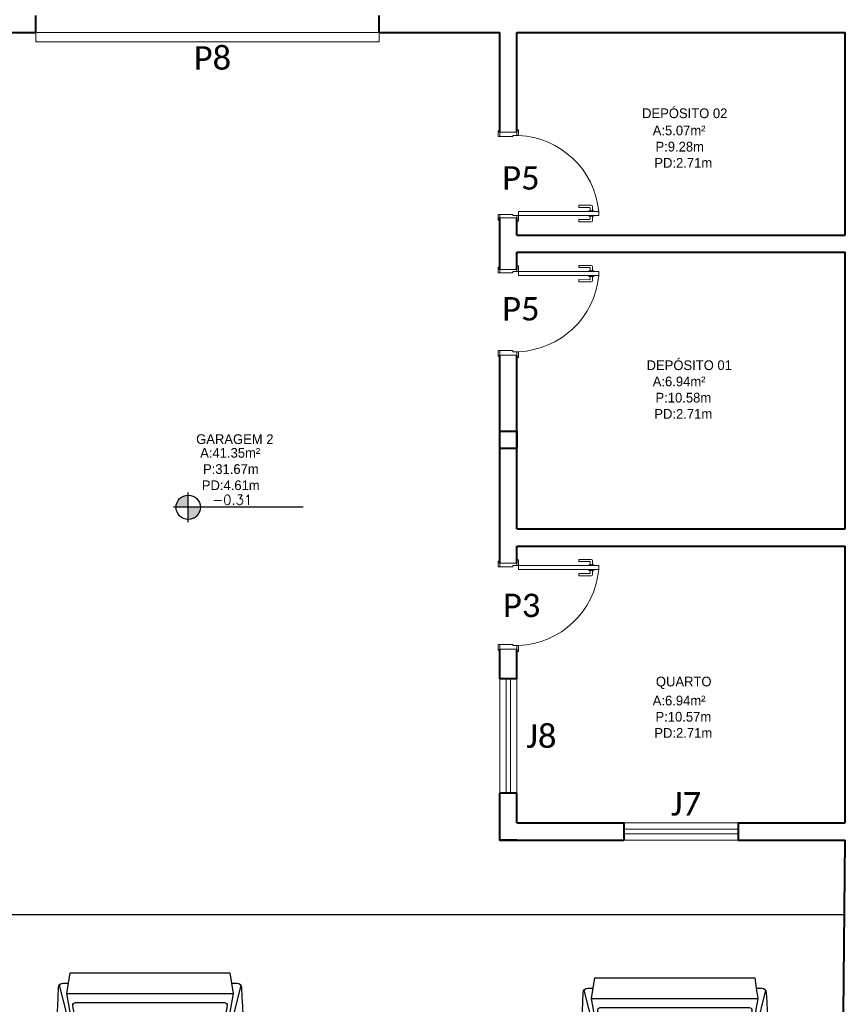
# Model space of a CAD drawing. Header units: millimetres. Extents: x 26 to 1362, y 24 to 358.
# Tile 73 of 256: x 549 to 556, y 171 to 179. Entities that reach past the tile are written whole.
import ezdxf

# ---------------------------------------------------------------- set-up
doc = ezdxf.new("R2010")
doc.units = ezdxf.units.MM
for name, color, linetype in [('ARQ-ALVENARIA', 4, 'Continuous'), ('ARQ-PISO', 8, 'Continuous'), ('EXTERN', 7, 'Continuous'), ('EXTERN-I', 251, 'Continuous'), ('PDF4_Text', 7, 'Continuous')]:
    doc.layers.add(name, color=color, linetype=linetype)
for name, color, linetype, lineweight in [('MB_ALVENARIA', 7, 'Continuous', 40), ('MB_ESQUADRIA', 7, 'Continuous', 5), ('MB_MOBILIÁRIO', 8, 'Continuous', 13), ('MB_TEXTO_0', 7, 'Continuous', 13)]:
    doc.layers.add(name, color=color, linetype=linetype, lineweight=lineweight)
doc.styles.add('AVANT', font='txt')
doc.styles.add('PDF Calibri', font='calibri.ttf')
doc.styles.add('ROMANS', font='romans.shx')

# ---------------------------------------------------------------- blocks, each defined once
blk = doc.blocks.new('Carro_03')
at = {"layer": 'EXTERN'}
blk.add_lwpolyline([(3.4, -0.6019), (3.4, -0.6437, -0.400755), (3.3666, -0.6787, -0.024282), (1.0571, -0.6732), (0.9448, -0.6732, -0.01958), (0.18, -0.6055, -0.323148), (0.03, -0.4482), (0.03, -0.1982), (0, -0.1982), (0, 0.1982), (0.03, 0.1982), (0.03, 0.5018, -0.323148), (0.18, 0.6591, -0.01958), (0.9448, 0.7268), (1.0571, 0.7268, -0.024282), (3.3666, 0.7323, -0.400755), (3.4, 0.6973), (3.4, 0.6555), (3.48, 0.6428), (3.48, -0.5892)], format="xyb", close=True, dxfattribs=at)
at = {"layer": 'EXTERN-I'}
for p, q in [((3.384, 0.7267), (2.7479, 0.5658)), ((3.32, 0.6681), (3.32, -0.6145)), ((0.03, 0.5018), (0.1385, 0.5542)), ((1.6075, 0.5455), (2.6728, 0.5469)), ((1.1694, 0.4768), (0.1124, 0.3268)), ((1.1694, -0.4232), (0.1124, -0.2732)), ((0.03, -0.4482), (0.1385, -0.5006)), ((1.6075, -0.4919), (2.6728, -0.4933)), ((3.384, -0.6731), (2.7479, -0.5122))]:
    blk.add_line(p, q, dxfattribs=at)
for points in [[(0.9298, -0.6724), (1.596, -0.5, 0.376264), (1.6108, -0.4783, -0.061052), (1.6108, 0.5319, 0.376264), (1.596, 0.5537), (0.9298, 0.7261)], [(3.4, -0.6019), (3.32, -0.6145), (2.6854, -0.5011, -0.39825), (2.6691, -0.4789, 0.061136), (2.6691, 0.5325, -0.39825), (2.6854, 0.5547), (3.32, 0.6681), (3.4, 0.6555)]]:
    blk.add_lwpolyline(points, format="xyb", dxfattribs=at)
for points in [[(0.1398, -0.5098, -0.074208), (0.1398, 0.5634), (1.2, 0.6251), (1.5631, 0.5312, -0.374478), (1.578, 0.5095, 0.05791), (1.578, -0.4559, -0.374478), (1.5631, -0.4776), (1.2, -0.5715)], [(3.2265, -0.5673), (2.7, -0.4732, 0.06), (2.7, 0.5268), (3.2265, 0.6209, -0.467038), (3.25, 0.6012), (3.25, -0.5476, -0.467038)], [(1.1252, 0.3897), (1.0224, 0.3751, 0.000952), (1.0211, 0.3649), (1.1238, 0.3794, -0.000991)], [(1.0237, 0.3854), (1.1267, 0.4, -0.000994), (1.1282, 0.4104), (1.0251, 0.3957, 0.000954)], [(1.1298, 0.4207, -0.000996), (1.1313, 0.431), (1.028, 0.4163, 0.000956), (1.0265, 0.406)], [(1.0141, 0.3033), (1.1162, 0.3178, -0.000985), (1.1174, 0.328), (1.0151, 0.3135, 0.000947)], [(1.1186, 0.3383, -0.000987), (1.1198, 0.3486), (1.0174, 0.334, 0.000948), (1.0162, 0.3238)], [(1.0186, 0.3443), (1.1211, 0.3589, -0.000989), (1.1224, 0.3691), (1.0198, 0.3546, 0.00095)], [(1.1174, -0.2744, -0.000985), (1.1162, -0.2642), (1.0141, -0.2497, 0.000947), (1.0151, -0.2599)], [(1.0174, -0.2804), (1.1198, -0.295, -0.000987), (1.1186, -0.2847), (1.0162, -0.2702, 0.000948)], [(1.0198, -0.301), (1.1224, -0.3155, -0.000989), (1.1211, -0.3052), (1.0186, -0.2907, 0.00095)], [(1.0211, -0.3113, 0.000952), (1.0224, -0.3215), (1.1252, -0.3361, -0.000991), (1.1238, -0.3258)], [(1.0251, -0.3421), (1.1282, -0.3568, -0.000994), (1.1267, -0.3464), (1.0237, -0.3318, 0.000954)], [(1.1298, -0.3671), (1.0265, -0.3524, 0.000956), (1.028, -0.3627), (1.1313, -0.3774, -0.000996)]]:
    blk.add_lwpolyline(points, format="xyb", close=True, dxfattribs=at)
blk.add_arc((3.7222, 0.0268), 2.5922, 166.65456, 193.34544, dxfattribs=at)

msp = doc.modelspace()

# ---------------------------------------------------------------- hatches: boundary and pattern name
at = {"transparency": 33554687}
h = msp.add_hatch(color=9, dxfattribs=at)
h.paths.add_polyline_path([(550.2133, 175.1015), (550.2133, 174.9952, 0.414214), (550.3196, 175.1015)])
h.paths.add_polyline_path([(550.2133, 175.1015), (550.2133, 175.2079, 0.414214), (550.1069, 175.1015)])

# ---------------------------------------------------------------- linework, layer by layer
for p, q in [((550.2133, 174.972), (550.2133, 175.2311)), ((551.2179, 175.1015), (550.0837, 175.1015))]:
    msp.add_line(p, q, dxfattribs=at)
msp.add_circle((550.2133, 175.1015), 0.1063, dxfattribs=at)
at = {"layer": 'ARQ-ALVENARIA'}
msp.add_lwpolyline([(555.9556, 171.5415), (555.9556, 171.5423)], dxfattribs=at)
at = {"layer": 'ARQ-PISO'}
msp.add_line((547.8256, 171.5415), (555.9556, 171.5423), dxfattribs=at)
at = {"layer": 'MB_ALVENARIA'}
for p, q in [((548.8806, 179.2515), (548.8806, 179.4015)), ((551.8806, 179.2515), (551.8806, 179.4015))]:
    msp.add_line(p, q, dxfattribs=at)
for points in [[(547.8256, 179.2515), (548.8806, 179.2515)], [(551.8806, 179.2515), (552.9356, 179.2515)], [(552.9356, 178.3815), (552.9356, 179.2515)], [(553.0856, 179.2515), (555.9556, 179.2515)], [(553.0856, 178.3815), (553.0856, 179.2515)], [(555.9556, 177.4815), (555.9556, 179.2515)], [(552.9356, 177.1815), (552.9356, 177.6315)], [(553.0856, 177.4815), (553.0856, 177.6315)], [(553.0856, 177.4815), (555.9556, 177.4815)], [(553.0856, 177.3315), (555.9556, 177.3315)], [(553.0856, 177.1815), (553.0856, 177.3315)], [(555.9556, 174.9115), (555.9556, 177.3315)], [(552.9356, 174.6115), (552.9356, 176.4315)], [(553.0856, 174.9115), (553.0856, 176.4315)], [(553.0856, 174.9115), (555.9556, 174.9115)], [(553.0856, 174.6115), (553.0856, 174.7615)], [(553.0856, 174.7615), (555.9556, 174.7615)], [(555.9556, 172.3415), (555.9556, 174.7615)], [(552.9356, 173.6015), (552.9356, 173.8615)], [(553.0856, 173.6015), (553.0856, 173.8615)], [(553.0856, 173.6015), (552.9356, 173.6015)], [(552.9356, 172.1915), (552.9356, 172.6015)], [(553.0856, 172.6015), (552.9356, 172.6015)], [(553.0856, 172.3415), (553.0856, 172.6015)], [(553.0856, 172.1915), (552.9356, 172.1915), (552.9356, 172.3415)], [(553.0856, 172.3415), (554.0206, 172.3415)], [(554.0206, 172.3415), (554.0206, 172.1915)], [(555.0206, 172.3415), (555.9556, 172.3415)], [(555.0206, 172.3415), (555.0206, 172.1915)], [(552.9356, 172.1915), (554.0206, 172.1915)], [(555.0206, 172.1915), (555.9556, 172.1915)], [(555.8256, 158.843), (555.9556, 172.1915)]]:
    msp.add_lwpolyline(points, dxfattribs=at)
msp.add_lwpolyline([(553.0856, 175.7665), (553.0856, 175.6165), (552.9356, 175.6165), (552.9356, 175.7665)], close=True, dxfattribs=at)
at = {"layer": 'MB_ESQUADRIA'}
for p, q in [((548.8806, 179.2515), (548.8806, 179.1715)), ((551.8806, 179.2515), (548.8806, 179.2515)), ((551.8806, 179.1715), (551.8806, 179.2515)), ((548.8806, 179.1715), (551.8806, 179.1715)), ((552.9356, 178.3416), (552.9356, 178.3766)), ((552.9356, 178.3416), (552.9356, 178.3766)), ((553.0856, 178.3515), (553.0856, 178.3765)), ((553.0856, 178.3515), (553.0856, 178.3765)), ((553.0506, 178.3415), (552.9356, 178.3416)), ((553.0506, 178.3415), (552.9356, 178.3416)), ((553.0506, 178.3515), (553.0506, 178.3415)), ((553.0506, 178.3515), (553.0856, 178.3515)), ((553.0506, 178.3515), (553.0506, 178.3415)), ((553.0506, 178.3515), (553.0856, 178.3515)), ((553.7351, 177.7419), (553.6281, 177.7418)), ((553.7351, 177.7419), (553.6281, 177.7418)), ((553.6281, 177.7418), (553.6282, 177.7218)), ((553.6281, 177.7418), (553.6282, 177.7218)), ((553.6282, 177.7218), (553.7202, 177.7219)), ((553.6282, 177.7218), (553.7202, 177.7219)), ((553.7151, 177.6932), (553.7151, 177.6869)), ((553.7577, 177.6932), (553.7151, 177.6932)), ((553.7151, 177.6932), (553.7151, 177.6869)), ((553.7577, 177.6932), (553.7151, 177.6932)), ((553.7252, 177.7169), (553.7252, 177.6932)), ((553.7252, 177.7169), (553.7252, 177.6932)), ((553.7452, 177.6932), (553.7451, 177.7319)), ((553.7452, 177.6932), (553.7451, 177.7319)), ((553.7577, 177.6869), (553.7577, 177.6932)), ((553.7577, 177.6869), (553.7577, 177.6932)), ((553.0506, 177.6615), (552.9356, 177.6615)), ((552.9356, 177.6615), (552.9356, 177.6265)), ((553.0506, 177.6615), (552.9356, 177.6615)), ((552.9356, 177.6615), (552.9356, 177.6265)), ((553.0506, 177.6615), (552.9356, 177.6615)), ((552.9356, 177.6615), (552.9356, 177.6265)), ((553.0506, 177.6615), (552.9356, 177.6615)), ((552.9356, 177.6615), (552.9356, 177.6265)), ((553.0506, 177.6515), (553.0506, 177.6615)), ((553.0506, 177.6515), (553.0506, 177.6615)), ((553.0506, 177.6515), (553.0506, 177.6615)), ((553.0506, 177.6515), (553.0506, 177.6615)), ((553.0506, 177.6515), (553.0856, 177.6515)), ((553.0506, 177.6515), (553.0856, 177.6515)), ((553.0506, 177.6515), (553.0856, 177.6515)), ((553.0506, 177.6515), (553.0856, 177.6515)), ((553.0856, 177.6515), (553.0856, 177.6265)), ((553.0856, 177.6515), (553.0856, 177.6265)), ((553.0856, 177.6515), (553.0856, 177.6265)), ((553.0856, 177.6515), (553.0856, 177.6265)), ((553.6282, 177.6168), (553.7202, 177.6169)), ((553.6282, 177.6168), (553.7202, 177.6169)), ((553.6282, 177.5968), (553.6282, 177.6168)), ((553.6282, 177.5968), (553.6282, 177.6168)), ((553.7352, 177.5969), (553.6282, 177.5968)), ((553.7352, 177.5969), (553.6282, 177.5968)), ((553.7151, 177.6455), (553.7151, 177.6519)), ((553.7151, 177.6455), (553.7151, 177.6519)), ((553.7578, 177.6456), (553.7151, 177.6455)), ((553.7578, 177.6456), (553.7151, 177.6455)), ((553.7252, 177.6219), (553.7252, 177.6455)), ((553.7252, 177.6219), (553.7252, 177.6455)), ((553.7452, 177.6455), (553.7452, 177.6069)), ((553.7452, 177.6455), (553.7452, 177.6069)), ((553.7577, 177.6519), (553.7578, 177.6456)), ((553.7577, 177.6519), (553.7578, 177.6456)), ((552.9356, 177.1515), (552.9356, 177.1865)), ((552.9356, 177.1515), (552.9356, 177.1865)), ((552.9356, 177.1515), (552.9356, 177.1865)), ((552.9356, 177.1515), (552.9356, 177.1865)), ((553.0506, 177.1615), (553.0856, 177.1615)), ((553.0506, 177.1615), (553.0506, 177.1515)), ((553.0506, 177.1615), (553.0856, 177.1615)), ((553.0506, 177.1615), (553.0506, 177.1515)), ((553.0506, 177.1615), (553.0856, 177.1615)), ((553.0506, 177.1615), (553.0506, 177.1515)), ((553.0506, 177.1615), (553.0856, 177.1615)), ((553.0506, 177.1615), (553.0506, 177.1515)), ((553.0856, 177.1615), (553.0856, 177.1865)), ((553.0856, 177.1615), (553.0856, 177.1865)), ((553.0856, 177.1615), (553.0856, 177.1865)), ((553.0856, 177.1615), (553.0856, 177.1865)), ((553.6282, 177.2161), (553.6282, 177.1961)), ((553.7352, 177.2161), (553.6282, 177.2161)), ((553.6282, 177.2161), (553.6282, 177.1961)), ((553.7352, 177.2161), (553.6282, 177.2161)), ((553.6282, 177.1961), (553.7202, 177.1961)), ((553.6282, 177.1961), (553.7202, 177.1961)), ((553.7151, 177.1674), (553.7151, 177.1611)), ((553.7578, 177.1674), (553.7151, 177.1674)), ((553.7151, 177.1674), (553.7151, 177.1611)), ((553.7578, 177.1674), (553.7151, 177.1674)), ((553.7252, 177.1911), (553.7252, 177.1674)), ((553.7252, 177.1911), (553.7252, 177.1674)), ((553.7452, 177.1674), (553.7452, 177.2061)), ((553.7452, 177.1674), (553.7452, 177.2061)), ((553.7577, 177.1611), (553.7578, 177.1674)), ((553.7577, 177.1611), (553.7578, 177.1674)), ((553.0506, 177.1515), (552.9356, 177.1515)), ((553.0506, 177.1515), (552.9356, 177.1515)), ((553.0506, 177.1515), (552.9356, 177.1515)), ((553.0506, 177.1515), (552.9356, 177.1515)), ((553.6281, 177.0712), (553.6282, 177.0912)), ((553.6281, 177.0712), (553.6282, 177.0912)), ((553.7351, 177.0711), (553.6281, 177.0712)), ((553.7351, 177.0711), (553.6281, 177.0712)), ((553.6282, 177.0912), (553.7202, 177.0911)), ((553.6282, 177.0912), (553.7202, 177.0911)), ((553.7151, 177.1197), (553.7151, 177.1261)), ((553.7151, 177.1197), (553.7151, 177.1261)), ((553.7577, 177.1197), (553.7151, 177.1197)), ((553.7577, 177.1197), (553.7151, 177.1197)), ((553.7252, 177.0961), (553.7252, 177.1197)), ((553.7252, 177.0961), (553.7252, 177.1197)), ((553.7452, 177.1197), (553.7451, 177.0811)), ((553.7452, 177.1197), (553.7451, 177.0811)), ((553.7577, 177.1261), (553.7577, 177.1197)), ((553.7577, 177.1261), (553.7577, 177.1197)), ((553.0506, 176.4715), (552.9356, 176.4714)), ((553.0506, 176.4715), (552.9356, 176.4714)), ((552.9356, 176.4714), (552.9356, 176.4364)), ((552.9356, 176.4714), (552.9356, 176.4364)), ((553.0506, 176.4615), (553.0506, 176.4715)), ((553.0506, 176.4615), (553.0506, 176.4715)), ((553.0506, 176.4615), (553.0856, 176.4615)), ((553.0506, 176.4615), (553.0856, 176.4615)), ((553.0856, 176.4615), (553.0856, 176.4365)), ((553.0856, 176.4615), (553.0856, 176.4365)), ((552.9356, 174.5815), (552.9356, 174.6165)), ((552.9356, 174.5815), (552.9356, 174.6165)), ((552.9356, 174.5815), (552.9356, 174.6165)), ((552.9356, 174.5815), (552.9356, 174.6165)), ((553.0506, 174.5815), (552.9356, 174.5815)), ((553.0506, 174.5815), (552.9356, 174.5815)), ((553.0506, 174.5815), (552.9356, 174.5815)), ((553.0506, 174.5815), (552.9356, 174.5815)), ((553.0506, 174.5915), (553.0856, 174.5915)), ((553.0506, 174.5915), (553.0506, 174.5815)), ((553.0506, 174.5915), (553.0856, 174.5915)), ((553.0506, 174.5915), (553.0506, 174.5815)), ((553.0506, 174.5915), (553.0856, 174.5915)), ((553.0506, 174.5915), (553.0506, 174.5815)), ((553.0506, 174.5915), (553.0856, 174.5915)), ((553.0506, 174.5915), (553.0506, 174.5815)), ((553.0856, 174.5915), (553.0856, 174.6165)), ((553.0856, 174.5915), (553.0856, 174.6165)), ((553.0856, 174.5915), (553.0856, 174.6165)), ((553.0856, 174.5915), (553.0856, 174.6165)), ((553.6282, 174.6461), (553.6282, 174.6261)), ((553.7352, 174.6461), (553.6282, 174.6461)), ((553.6282, 174.6461), (553.6282, 174.6261)), ((553.7352, 174.6461), (553.6282, 174.6461)), ((553.6282, 174.6261), (553.7202, 174.6261)), ((553.6282, 174.6261), (553.7202, 174.6261)), ((553.7151, 174.5974), (553.7151, 174.5911)), ((553.7578, 174.5974), (553.7151, 174.5974)), ((553.7151, 174.5974), (553.7151, 174.5911)), ((553.7578, 174.5974), (553.7151, 174.5974)), ((553.7252, 174.6211), (553.7252, 174.5974)), ((553.7252, 174.6211), (553.7252, 174.5974)), ((553.7452, 174.5974), (553.7452, 174.6361)), ((553.7452, 174.5974), (553.7452, 174.6361)), ((553.7577, 174.5911), (553.7578, 174.5974)), ((553.7577, 174.5911), (553.7578, 174.5974)), ((553.6281, 174.5012), (553.6282, 174.5212)), ((553.6281, 174.5012), (553.6282, 174.5212)), ((553.7351, 174.5011), (553.6281, 174.5012)), ((553.7351, 174.5011), (553.6281, 174.5012)), ((553.6282, 174.5212), (553.7202, 174.5211)), ((553.6282, 174.5212), (553.7202, 174.5211)), ((553.7151, 174.5497), (553.7151, 174.5561)), ((553.7151, 174.5497), (553.7151, 174.5561)), ((553.7577, 174.5497), (553.7151, 174.5497)), ((553.7577, 174.5497), (553.7151, 174.5497)), ((553.7252, 174.5261), (553.7252, 174.5497)), ((553.7252, 174.5261), (553.7252, 174.5497)), ((553.7452, 174.5497), (553.7451, 174.5111)), ((553.7452, 174.5497), (553.7451, 174.5111)), ((553.7577, 174.5561), (553.7577, 174.5497)), ((553.7577, 174.5561), (553.7577, 174.5497)), ((553.0506, 173.9015), (552.9356, 173.9014)), ((553.0506, 173.9015), (552.9356, 173.9014)), ((552.9356, 173.9014), (552.9356, 173.8664)), ((552.9356, 173.9014), (552.9356, 173.8664)), ((553.0506, 173.8915), (553.0506, 173.9015)), ((553.0506, 173.8915), (553.0506, 173.9015)), ((553.0506, 173.8915), (553.0856, 173.8915)), ((553.0506, 173.8915), (553.0856, 173.8915)), ((553.0856, 173.8915), (553.0856, 173.8665)), ((553.0856, 173.8915), (553.0856, 173.8665))]:
    msp.add_line(p, q, dxfattribs=at)
for points in [[(552.9356, 178.3416), (552.9206, 178.3416), (552.9206, 178.3916), (552.9356, 178.3916), (552.9356, 178.3766)], [(552.9356, 178.3416), (552.9206, 178.3416), (552.9206, 178.3916), (552.9356, 178.3916), (552.9356, 178.3766)], [(552.9356, 178.3815), (553.0856, 178.3815)], [(553.0856, 178.3765), (553.0856, 178.4015), (553.1006, 178.4015), (553.1006, 178.3515), (553.0856, 178.3515), (553.0856, 178.3515)], [(553.0856, 178.3765), (553.0856, 178.4015), (553.1006, 178.4015), (553.1006, 178.3515), (553.0856, 178.3515), (553.0856, 178.3515)], [(553.8006, 177.6865), (553.1006, 177.6865), (553.1006, 177.6515), (553.8006, 177.6515), (553.8006, 177.6865)], [(552.9356, 177.6615), (552.9206, 177.6615), (552.9206, 177.6115), (552.9356, 177.6115), (552.9356, 177.6265)], [(552.9356, 177.6615), (552.9206, 177.6615), (552.9206, 177.6115), (552.9356, 177.6115), (552.9356, 177.6265)], [(552.9356, 177.6615), (552.9206, 177.6615), (552.9206, 177.6115), (552.9356, 177.6115), (552.9356, 177.6265)], [(552.9356, 177.6615), (552.9206, 177.6615), (552.9206, 177.6115), (552.9356, 177.6115), (552.9356, 177.6265)], [(553.0856, 177.6315), (553.0856, 177.6315), (552.9356, 177.6315)], [(553.0856, 177.6265), (553.0856, 177.6015), (553.1006, 177.6015), (553.1006, 177.6515), (553.0856, 177.6515), (553.0856, 177.6515)], [(553.0856, 177.6265), (553.0856, 177.6015), (553.1006, 177.6015), (553.1006, 177.6515), (553.0856, 177.6515), (553.0856, 177.6515)], [(553.0856, 177.6265), (553.0856, 177.6015), (553.1006, 177.6015), (553.1006, 177.6515), (553.0856, 177.6515), (553.0856, 177.6515)], [(553.0856, 177.6265), (553.0856, 177.6015), (553.1006, 177.6015), (553.1006, 177.6515), (553.0856, 177.6515), (553.0856, 177.6515)], [(552.9356, 177.1515), (552.9206, 177.1515), (552.9206, 177.2015), (552.9356, 177.2015), (552.9356, 177.1865)], [(552.9356, 177.1515), (552.9206, 177.1515), (552.9206, 177.2015), (552.9356, 177.2015), (552.9356, 177.1865)], [(552.9356, 177.1515), (552.9206, 177.1515), (552.9206, 177.2015), (552.9356, 177.2015), (552.9356, 177.1865)], [(552.9356, 177.1515), (552.9206, 177.1515), (552.9206, 177.2015), (552.9356, 177.2015), (552.9356, 177.1865)], [(553.0856, 177.1815), (553.0856, 177.1815), (552.9356, 177.1815)], [(553.0856, 177.1865), (553.0856, 177.2115), (553.1006, 177.2115), (553.1006, 177.1615), (553.0856, 177.1615), (553.0856, 177.1615)], [(553.0856, 177.1865), (553.0856, 177.2115), (553.1006, 177.2115), (553.1006, 177.1615), (553.0856, 177.1615), (553.0856, 177.1615)], [(553.0856, 177.1865), (553.0856, 177.2115), (553.1006, 177.2115), (553.1006, 177.1615), (553.0856, 177.1615), (553.0856, 177.1615)], [(553.0856, 177.1865), (553.0856, 177.2115), (553.1006, 177.2115), (553.1006, 177.1615), (553.0856, 177.1615), (553.0856, 177.1615)], [(553.8006, 177.1265), (553.1006, 177.1265), (553.1006, 177.1615), (553.8006, 177.1615), (553.8006, 177.1265)], [(552.9356, 176.4714), (552.9206, 176.4714), (552.9206, 176.4214), (552.9356, 176.4214), (552.9356, 176.4364)], [(552.9356, 176.4714), (552.9206, 176.4714), (552.9206, 176.4214), (552.9356, 176.4214), (552.9356, 176.4364)], [(552.9356, 176.4315), (553.0856, 176.4315)], [(553.0856, 176.4365), (553.0856, 176.4115), (553.1006, 176.4115), (553.1006, 176.4615), (553.0856, 176.4615), (553.0856, 176.4615)], [(553.0856, 176.4365), (553.0856, 176.4115), (553.1006, 176.4115), (553.1006, 176.4615), (553.0856, 176.4615), (553.0856, 176.4615)], [(552.9356, 174.5815), (552.9206, 174.5815), (552.9206, 174.6315), (552.9356, 174.6315), (552.9356, 174.6165)], [(552.9356, 174.5815), (552.9206, 174.5815), (552.9206, 174.6315), (552.9356, 174.6315), (552.9356, 174.6165)], [(552.9356, 174.5815), (552.9206, 174.5815), (552.9206, 174.6315), (552.9356, 174.6315), (552.9356, 174.6165)], [(552.9356, 174.5815), (552.9206, 174.5815), (552.9206, 174.6315), (552.9356, 174.6315), (552.9356, 174.6165)], [(553.0856, 174.6115), (553.0856, 174.6115), (552.9356, 174.6115)], [(553.0856, 174.6165), (553.0856, 174.6415), (553.1006, 174.6415), (553.1006, 174.5915), (553.0856, 174.5915), (553.0856, 174.5915)], [(553.0856, 174.6165), (553.0856, 174.6415), (553.1006, 174.6415), (553.1006, 174.5915), (553.0856, 174.5915), (553.0856, 174.5915)], [(553.0856, 174.6165), (553.0856, 174.6415), (553.1006, 174.6415), (553.1006, 174.5915), (553.0856, 174.5915), (553.0856, 174.5915)], [(553.0856, 174.6165), (553.0856, 174.6415), (553.1006, 174.6415), (553.1006, 174.5915), (553.0856, 174.5915), (553.0856, 174.5915)], [(553.8006, 174.5565), (553.1006, 174.5565), (553.1006, 174.5915), (553.8006, 174.5915), (553.8006, 174.5565)], [(552.9356, 173.9014), (552.9206, 173.9014), (552.9206, 173.8514), (552.9356, 173.8514), (552.9356, 173.8664)], [(552.9356, 173.9014), (552.9206, 173.9014), (552.9206, 173.8514), (552.9356, 173.8514), (552.9356, 173.8664)], [(553.0856, 173.8665), (553.0856, 173.8415), (553.1006, 173.8415), (553.1006, 173.8915), (553.0856, 173.8915), (553.0856, 173.8915)], [(553.0856, 173.8665), (553.0856, 173.8415), (553.1006, 173.8415), (553.1006, 173.8915), (553.0856, 173.8915), (553.0856, 173.8915)], [(552.9356, 173.8615), (553.0856, 173.8615)], [(552.9356, 172.6015), (552.9356, 173.6015)], [(552.9906, 173.6015), (552.9906, 172.6015)], [(553.0306, 173.6015), (553.0306, 172.6015)], [(553.0856, 172.6015), (553.0856, 173.6015)], [(554.0206, 172.3415), (555.0206, 172.3415)], [(555.0206, 172.2865), (554.0206, 172.2865)], [(555.0206, 172.2465), (554.0206, 172.2465)], [(554.0206, 172.1915), (555.0206, 172.1915)]]:
    msp.add_lwpolyline(points, dxfattribs=at)
for centre, radius, start, end in [((553.0692, 177.6174), 0.7347, 5.42622, 87.54913), ((553.0692, 177.6174), 0.7347, 5.42622, 87.54913), ((553.7202, 177.7169), 0.005, 0.02893, 90.02893), ((553.7202, 177.7169), 0.005, 0.02893, 90.02893), ((553.7351, 177.7319), 0.01, 0.02893, 90.02893), ((553.7351, 177.7319), 0.01, 0.02893, 90.02893), ((553.7202, 177.6219), 0.005, 270.02893, 0.02893), ((553.7202, 177.6219), 0.005, 270.02893, 0.02893), ((553.7352, 177.6069), 0.01, 270.02893, 0.02893), ((553.7352, 177.6069), 0.01, 270.02893, 0.02893), ((553.7202, 177.1911), 0.005, 359.97107, 89.97107), ((553.7202, 177.1911), 0.005, 359.97107, 89.97107), ((553.7352, 177.2061), 0.01, 359.97107, 89.97107), ((553.7352, 177.2061), 0.01, 359.97107, 89.97107), ((553.0692, 177.1955), 0.7347, 272.45087, 354.57378), ((553.0692, 177.1955), 0.7347, 272.45087, 354.57378), ((553.7202, 177.0961), 0.005, 269.97107, 359.97107), ((553.7202, 177.0961), 0.005, 269.97107, 359.97107), ((553.7351, 177.0811), 0.01, 269.97107, 359.97107), ((553.7351, 177.0811), 0.01, 269.97107, 359.97107), ((553.7202, 174.6211), 0.005, 359.97107, 89.97107), ((553.7202, 174.6211), 0.005, 359.97107, 89.97107), ((553.7352, 174.6361), 0.01, 359.97107, 89.97107), ((553.7352, 174.6361), 0.01, 359.97107, 89.97107), ((553.0692, 174.6255), 0.7347, 272.45087, 354.57378), ((553.0692, 174.6255), 0.7347, 272.45087, 354.57378), ((553.7202, 174.5261), 0.005, 269.97107, 359.97107), ((553.7202, 174.5261), 0.005, 269.97107, 359.97107), ((553.7351, 174.5111), 0.01, 269.97107, 359.97107), ((553.7351, 174.5111), 0.01, 269.97107, 359.97107)]:
    msp.add_arc(centre, radius, start, end, dxfattribs=at)

# ---------------------------------------------------------------- block references
at = {"layer": 'MB_MOBILIÁRIO', "xscale": 1.133858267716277, "yscale": 1.133858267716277, "zscale": 1.133858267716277, "rotation": 89.99999999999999}
for p in [(549.9098, 167.0854), (554.4956, 167.0416)]:
    msp.add_blockref('Carro_03', p, dxfattribs=at)

# ---------------------------------------------------------------- texts
at = {"layer": 'MB_TEXTO_0'}
for s, style, p in [('DEPÓSITO 02', 'AVANT', (554.1798, 178.5033)), ('A:5.07m²', 'AVANT', (554.2728, 178.3533)), ('P:9.28m', 'AVANT', (554.297, 178.2116)), ('PD:2.71m', 'AVANT', (554.2869, 178.07)), ('DEPÓSITO 01', 'AVANT', (554.2192, 176.3007)), ('A:6.94m²', 'AVANT', (554.2728, 176.1589)), ('P:10.58m', 'AVANT', (554.297, 176.0172)), ('PD:2.71m', 'AVANT', (554.2869, 175.8756)), ('GARAGEM 2', 'AVANT', (550.2825, 175.6544)), ('A:41.35m²', 'AVANT', (550.3181, 175.5345)), ('P:31.67m', 'AVANT', (550.3424, 175.3928)), ('PD:4.61m', 'AVANT', (550.3322, 175.2511)), ('-0.31', 'ROMANS', (550.4234, 175.1238)), ('QUARTO', 'AVANT', (554.3004, 173.5352)), ('A:6.94m²', 'AVANT', (554.2728, 173.3693)), ('P:10.57m', 'AVANT', (554.297, 173.2277)), ('PD:2.71m', 'AVANT', (554.2869, 173.086))]:
    msp.add_text(s, height=0.085, rotation=360, dxfattribs=dict(at, style=style)).set_placement(p)
at = {"layer": 'PDF4_Text', "char_height": 0.20477, "attachment_point": 4, "style": 'PDF Calibri'}
for s, insert in [('P8', (550.2616, 179.0285)), ('P5', (552.9573, 177.9796)), ('P5', (552.9569, 176.8352)), ('P3', (552.9639, 174.2423)), ('J8', (553.1679, 173.0994)), ('J7', (554.4318, 172.5076))]:
    msp.add_mtext(s, dxfattribs=dict(at, insert=insert))

doc.saveas('drawing.dxf')
